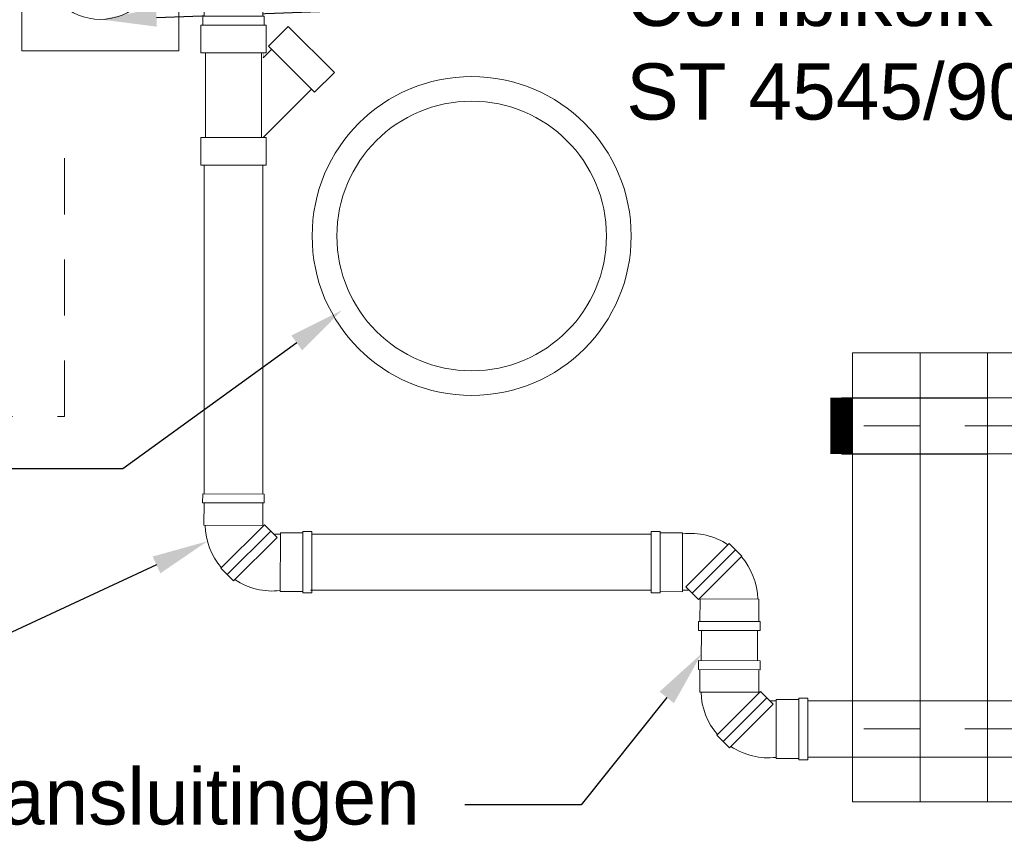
# Model space of a CAD drawing. Header units: metres. Extents: x -1 to 197910, y -70 to 354116.
# Tile 40 of 65: x 123.13 to 125.32, y 10.92 to 12.76. Entities that reach past the tile are written whole.
import ezdxf
from ezdxf import colors
from ezdxf.entities.mleader import LeaderData, LeaderLine
from ezdxf.math import Vec2, Vec3

# ---------------------------------------------------------------- set-up
doc = ezdxf.new("R2010")
doc.units = ezdxf.units.M
doc.set_wipeout_variables(frame=1)
doc.header["$PDMODE"] = 1
doc.linetypes.add('DASHED2', pattern=[0.375, 0.25, -0.125])
for name, color, linetype, lineweight in [('N-WA-RI-ROCKFLOW-G', 10, 'Continuous', 9), ('N-WE-AL-DETAIL-G', 7, 'Continuous', 9), ('X-XX-AL-AANKLEDING-T25', 7, 'Continuous', 25)]:
    doc.layers.add(name, color=color, linetype=linetype, lineweight=lineweight)
doc.layers.add('X-XX-AL-DETAIL-G', color=7, linetype='Continuous')
doc.styles.add('NLCS_ISO', font='arial.ttf')
doc.styles.get("Standard").update_dxf_attribs({"font": 'arial.ttf'})
doc.dimstyles.new('NLCS_1-50', dxfattribs={"dimscale": 0.05, "dimtxt": 2.5, "dimasz": 2.5, "dimexe": 1.25, "dimexo": 0.625, "dimtad": 1, "dimtxsty": 'Standard', "dimblk": 'OBLIQUE', "dimcen": 0, "dimse1": 1, "dimse2": 1, "dimadec": 0, "dimazin": 0, "dimtfac": 1, "dimtmove": 0, "dimatfit": 3, "dimfxl": 1, "dimarcsym": 0})

# ---------------------------------------------------------------- blocks, each defined once
blk = doc.blocks.new('Rockflow_dwp_doorsnede')
at = {"color": 0}
for points in [[(0.15, -0.8999999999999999, -0.9999999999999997), (0.15, -0.7749999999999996), (0.15, -0.2250000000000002, -0.9999999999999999), (0.15, -0.1000000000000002), (0.15, -1.110223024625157e-16), (0, 0), (0, -1), (0.15, -1)], [(0.15, -0.8999999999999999, 0.9999999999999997), (0.15, -0.7749999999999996), (0.15, -0.2250000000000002, 0.9999999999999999), (0.15, -0.1000000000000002), (0.15, -1.110223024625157e-16), (0.3, 0), (0.3, -1), (0.15, -1)]]:
    blk.add_lwpolyline(points, format="xyb", close=True, dxfattribs=at)
blk = doc.blocks.new('hulpstuk 2x45 gr')
blk.add_wipeout([(-0.1578248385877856, 0.13589002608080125), (-0.020824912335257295, 0.13603213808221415), (-0.020804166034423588, 0.11603214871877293), (-0.023804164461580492, 0.11602903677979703), (-0.023752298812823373, 0.06602906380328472), (-0.02675229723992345, 0.06602595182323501), (-0.027347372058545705, 0.051881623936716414), (-0.006112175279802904, 0.03069043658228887), (-0.008836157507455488, 0.02796079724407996), (-0.007540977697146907, 0.027006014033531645), (0.04245888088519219, 0.027124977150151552), (0.042451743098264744, 0.030124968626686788), (0.062451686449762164, 0.03017255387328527), (0.06277764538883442, -0.1068270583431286), (0.04277770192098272, -0.10687464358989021), (0.04277056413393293, -0.1038746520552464), (-0.007229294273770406, -0.10399361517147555), (-0.007338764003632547, -0.10146390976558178), (-0.02320287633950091, -0.1006235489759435), (-0.04276063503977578, -0.0962664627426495), (-0.06866145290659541, -0.08715618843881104), (-0.09006927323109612, -0.07514119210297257), (-0.10163510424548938, -0.06503087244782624), (-0.10288526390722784, -0.06628362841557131), (-0.13119885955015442, -0.038028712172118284), (-0.12818590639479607, -0.035009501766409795), (-0.13186808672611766, -0.029220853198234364), (-0.14000670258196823, -0.014102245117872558), (-0.14639455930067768, 0.0028068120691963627), (-0.15167941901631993, 0.022474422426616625), (-0.15337714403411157, 0.04388968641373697), (-0.15316421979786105, 0.058989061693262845), (-0.15251662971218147, 0.06584718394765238), (-0.15475217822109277, 0.06584486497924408), (-0.15480409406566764, 0.11589314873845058), (-0.15780409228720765, 0.11589003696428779)])
at = {"color": 0, "lineweight": 9, "flags": 128}
for points in [[(-0.02080416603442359, 0.116032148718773), (-0.1578040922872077, 0.1158900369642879), (-0.1578248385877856, 0.1358900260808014), (-0.0208249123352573, 0.1360321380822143), (-0.02080416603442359, 0.116032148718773), (-0.0208249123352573, 0.1360321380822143)], [(-0.02380416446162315, 0.1160290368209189), (-0.02375229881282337, 0.06602906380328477), (-0.1547522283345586, 0.06589317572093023), (-0.1548040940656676, 0.1158931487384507)], [(-0.02675229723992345, 0.06602595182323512), (-0.02673699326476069, 0.05127251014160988)], [(-0.0202689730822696, 0.0448178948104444), (-0.1170420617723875, -0.05215617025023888), (-0.1311988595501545, -0.03802871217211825), (-0.03442577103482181, 0.0589453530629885), (-0.0202689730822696, 0.0448178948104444), (-0.03442577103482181, 0.0589453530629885)], [(-0.006112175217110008, 0.03069043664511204), (-0.1028852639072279, -0.06628362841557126), (-0.1170420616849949, -0.05215617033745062), (-0.02026897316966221, 0.04481789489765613), (-0.006112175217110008, 0.03069043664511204), (-0.02026897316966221, 0.04481789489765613)], [(-0.008836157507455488, 0.02796079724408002), (-0.0075409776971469, 0.02700601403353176)], [(0.04277056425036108, -0.1038746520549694), (-0.007229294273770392, -0.1039936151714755), (-0.0075409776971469, 0.02700601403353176), (0.04245888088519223, 0.02712497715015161)], [(0.04277770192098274, -0.1068746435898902), (0.04245174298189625, 0.03012496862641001), (0.06245168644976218, 0.03017255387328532), (0.06277764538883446, -0.1068270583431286), (0.04277770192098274, -0.1068746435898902), (0.06277764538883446, -0.1068270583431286)]]:
    blk.add_lwpolyline(points, dxfattribs=at)
at = {"color": 0, "lineweight": 9}
for start, end in [(173.3180949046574, 213.8077491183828), (229.1711299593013, 268.5790506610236)]:
    blk.add_arc((-0.00362124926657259, 0.04840366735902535), 0.149913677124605, start, end, dxfattribs=at)
blk = doc.blocks.new('Combikolk_dwp')
at = {"color": 0}
blk.add_lwpolyline([(-0.2844364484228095, -0.9000000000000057), (-0.2844364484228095, -0.04999999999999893), (-0.1344364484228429, -0.04999999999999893), (0.01556355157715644, 0), (0.06556355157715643, 0), (0.06556355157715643, -0.9000000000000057)], close=True, dxfattribs=at)
blk.add_lwpolyline([(-0.2344364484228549, -0.09689361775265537), (-0.2344364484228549, -0.7049999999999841, 0.9999999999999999), (0.01556355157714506, -0.7049999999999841), (0.01556355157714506, -0.02393887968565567), (0.008949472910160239, -0.02393887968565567), (-0.09943644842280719, -0.06252735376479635), (-0.09943644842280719, -0.09689361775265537)], format="xyb", close=True, dxfattribs=at)
for radius in [0.08, 0.075]:
    blk.add_circle((-0.1094364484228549, -0.4499999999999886), radius, dxfattribs=at)
blk = doc.blocks.new('_Oblique')
at = {"color": 0, "linetype": 'ByBlock', "lineweight": -2}
blk.add_line((-0.5, -0.5), (0.5, 0.5), dxfattribs=at)
blk = doc.blocks.new('*D53')
at = {"layer": 'Defpoints', "color": 0, "transparency": 16777216}
for p in [(120.8307315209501, 13.63348728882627), (123.3315663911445, 13.52877061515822), (123.3315663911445, 9.683101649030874)]:
    blk.add_point(p, dxfattribs=at)
at = {"layer": 'N-WE-AL-DETAIL-G', "color": 0, "lineweight": -2, "transparency": 16777216}
blk.add_line((120.8307315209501, 9.683101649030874), (123.3315663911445, 9.683101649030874), dxfattribs=at)
at = {"layer": 'N-WE-AL-DETAIL-G', "color": 0, "lineweight": -2, "transparency": 16777216, "xscale": 0.125, "yscale": 0.125, "zscale": 0.125, "rotation": 180}
blk.add_blockref('_Oblique', (120.8307315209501, 9.683101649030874), dxfattribs=at)
at = {"layer": 'N-WE-AL-DETAIL-G', "color": 0, "lineweight": -2, "transparency": 16777216, "xscale": 0.125, "yscale": 0.125, "zscale": 0.125}
blk.add_blockref('_Oblique', (123.3315663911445, 9.683101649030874), dxfattribs=at)
at = {"layer": 'N-WE-AL-DETAIL-G', "color": 0, "transparency": 16777216, "insert": (122.0811489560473, 9.778983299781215), "char_height": 0.125, "attachment_point": 5}
blk.add_mtext('Parkeerstrook / boom', dxfattribs=at)
blk = doc.blocks.new('*D54')
at = {"layer": 'Defpoints', "color": 0, "transparency": 16777216}
for p in [(123.3315663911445, 13.52284146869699), (128.8351851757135, 13.52331989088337), (128.8351851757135, 9.682623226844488)]:
    blk.add_point(p, dxfattribs=at)
at = {"layer": 'N-WE-AL-DETAIL-G', "color": 0, "lineweight": -2, "transparency": 16777216}
blk.add_line((123.3315663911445, 9.682623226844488), (128.8351851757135, 9.682623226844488), dxfattribs=at)
at = {"layer": 'N-WE-AL-DETAIL-G', "color": 0, "lineweight": -2, "transparency": 16777216, "xscale": 0.125, "yscale": 0.125, "zscale": 0.125, "rotation": 180}
blk.add_blockref('_Oblique', (123.3315663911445, 9.682623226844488), dxfattribs=at)
at = {"layer": 'N-WE-AL-DETAIL-G', "color": 0, "lineweight": -2, "transparency": 16777216, "xscale": 0.125, "yscale": 0.125, "zscale": 0.125}
blk.add_blockref('_Oblique', (128.8351851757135, 9.682623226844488), dxfattribs=at)
at = {"layer": 'N-WE-AL-DETAIL-G', "color": 0, "transparency": 16777216, "insert": (126.083375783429, 9.794748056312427), "char_height": 0.125, "attachment_point": 5}
blk.add_mtext('Rijbaan', dxfattribs=at)
blk = doc.blocks.new('*D60')
at = {"layer": 'Defpoints', "color": 0, "transparency": 16777216}
for p in [(120.8307315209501, 13.63348728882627), (123.1315663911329, 13.59543728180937), (123.1315663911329, 10.20509119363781)]:
    blk.add_point(p, dxfattribs=at)
at = {"layer": 'N-WE-AL-DETAIL-G', "color": 0, "lineweight": -2, "transparency": 16777216}
blk.add_line((120.8307315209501, 10.20509119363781), (123.1315663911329, 10.20509119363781), dxfattribs=at)
at = {"layer": 'N-WE-AL-DETAIL-G', "color": 0, "lineweight": -2, "transparency": 16777216, "xscale": 0.125, "yscale": 0.125, "zscale": 0.125, "rotation": 180}
blk.add_blockref('_Oblique', (120.8307315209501, 10.20509119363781), dxfattribs=at)
at = {"layer": 'N-WE-AL-DETAIL-G', "color": 0, "lineweight": -2, "transparency": 16777216, "xscale": 0.125, "yscale": 0.125, "zscale": 0.125}
blk.add_blockref('_Oblique', (123.1315663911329, 10.20509119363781), dxfattribs=at)
at = {"layer": 'N-WE-AL-DETAIL-G', "color": 0, "transparency": 16777216, "insert": (121.9811489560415, 10.31146056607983), "char_height": 0.125, "attachment_point": 5}
blk.add_mtext('2,30', dxfattribs=at)
blk = doc.blocks.new('*D61')
at = {"layer": 'Defpoints', "color": 0, "transparency": 16777216}
for p in [(123.1315663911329, 13.59543728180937), (123.3360028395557, 13.52877061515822), (123.3360028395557, 10.20509119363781)]:
    blk.add_point(p, dxfattribs=at)
at = {"layer": 'N-WE-AL-DETAIL-G', "color": 0, "lineweight": -2, "transparency": 16777216}
for p, q in [((123.1315663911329, 10.20509119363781), (123.3360028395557, 10.20509119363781)), ((123.3360028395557, 10.20509119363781), (123.8477695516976, 10.20509119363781))]:
    blk.add_line(p, q, dxfattribs=at)
at = {"layer": 'N-WE-AL-DETAIL-G', "color": 0, "lineweight": -2, "transparency": 16777216, "xscale": 0.125, "yscale": 0.125, "zscale": 0.125, "rotation": 180}
blk.add_blockref('_Oblique', (123.1315663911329, 10.20509119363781), dxfattribs=at)
at = {"layer": 'N-WE-AL-DETAIL-G', "color": 0, "lineweight": -2, "transparency": 16777216, "xscale": 0.125, "yscale": 0.125, "zscale": 0.125}
blk.add_blockref('_Oblique', (123.3360028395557, 10.20509119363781), dxfattribs=at)
at = {"layer": 'N-WE-AL-DETAIL-G', "color": 0, "transparency": 16777216, "insert": (123.6543861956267, 10.31146056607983), "char_height": 0.125, "attachment_point": 5}
blk.add_mtext('0,20', dxfattribs=at)
blk = doc.blocks.new('*D62')
at = {"layer": 'Defpoints', "color": 0, "transparency": 16777216}
for p in [(126.0833757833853, 13.62461162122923), (123.3360028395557, 13.53950813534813), (126.0833757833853, 10.20509119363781)]:
    blk.add_point(p, dxfattribs=at)
at = {"layer": 'N-WE-AL-DETAIL-G', "color": 0, "lineweight": -2, "transparency": 16777216}
blk.add_line((123.3360028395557, 10.20509119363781), (126.0833757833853, 10.20509119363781), dxfattribs=at)
at = {"layer": 'N-WE-AL-DETAIL-G', "color": 0, "lineweight": -2, "transparency": 16777216, "xscale": 0.125, "yscale": 0.125, "zscale": 0.125, "rotation": 180}
blk.add_blockref('_Oblique', (123.3360028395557, 10.20509119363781), dxfattribs=at)
at = {"layer": 'N-WE-AL-DETAIL-G', "color": 0, "lineweight": -2, "transparency": 16777216, "xscale": 0.125, "yscale": 0.125, "zscale": 0.125}
blk.add_blockref('_Oblique', (126.0833757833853, 10.20509119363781), dxfattribs=at)
at = {"layer": 'N-WE-AL-DETAIL-G', "color": 0, "transparency": 16777216, "insert": (124.7096893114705, 10.31146056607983), "char_height": 0.125, "attachment_point": 5}
blk.add_mtext('2,75', dxfattribs=at)
blk = doc.blocks.new('Rockflow_dwp_doorsnede_half')
at = {"color": 0}
for points in [[(0.15, -1.110223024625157e-16), (0, 0), (0, -1), (0.15, -1)], [(0.3, -2.220446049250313e-16), (0.15, -1.110223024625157e-16), (0.15, -1), (0.3, -1)]]:
    blk.add_lwpolyline(points, close=True, dxfattribs=at)
blk = doc.blocks.new('hulpstuk 1x45 gr')
blk.add_wipeout([(0.06245168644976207, 0.03017255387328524), (0.06277764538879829, -0.1068270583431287), (0.042777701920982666, -0.1068746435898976), (0.042770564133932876, -0.10387465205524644), (-0.007229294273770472, -0.1039936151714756), (-0.007338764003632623, -0.1014639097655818), (-0.03472763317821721, -0.0980987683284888), (-0.06546474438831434, -0.08886552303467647), (-0.09466633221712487, -0.07136123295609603), (-0.10132312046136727, -0.06471824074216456), (-0.1028852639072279, -0.06628362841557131), (-0.1170420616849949, -0.05215617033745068), (-0.020268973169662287, 0.04481789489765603), (-0.006112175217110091, 0.03069043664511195), (-0.008836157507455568, 0.02796079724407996), (-0.007540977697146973, 0.027006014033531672), (0.04245888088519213, 0.027124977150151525), (0.042451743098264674, 0.030124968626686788)])
at = {"color": 0, "lineweight": 9, "flags": 128}
for points in [[(-0.006112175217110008, 0.03069043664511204), (-0.1028852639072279, -0.06628362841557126), (-0.1170420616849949, -0.05215617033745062), (-0.02026897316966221, 0.04481789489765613), (-0.006112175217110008, 0.03069043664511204), (-0.02026897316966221, 0.04481789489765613)], [(-0.008836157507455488, 0.02796079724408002), (-0.0075409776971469, 0.02700601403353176)], [(0.04277056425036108, -0.1038746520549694), (-0.007229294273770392, -0.1039936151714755), (-0.0075409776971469, 0.02700601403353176), (0.04245888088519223, 0.02712497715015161)], [(0.04277770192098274, -0.1068746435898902), (0.04245174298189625, 0.03012496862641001), (0.06245168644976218, 0.03017255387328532), (0.06277764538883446, -0.1068270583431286), (0.04277770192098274, -0.1068746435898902), (0.06277764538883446, -0.1068270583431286)]]:
    blk.add_lwpolyline(points, dxfattribs=at)
at = {"color": 0, "lineweight": 9}
blk.add_arc((-0.00362124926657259, 0.04840366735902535), 0.149913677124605, 229.1711299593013, 268.5790506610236, dxfattribs=at)
blk = doc.blocks.new('PVC125_Tstuk-45')
blk.add_wipeout([(0, -0.07250000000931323), (2.7755575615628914e-17, 0.07250000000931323), (0.06200000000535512, 0.07250000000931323), (0.06200000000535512, 0.06607748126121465), (0.07317860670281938, 0.06607748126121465), (0.05403647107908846, 0.08521961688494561), (0.04696540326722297, 0.07814854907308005), (0.0031247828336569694, 0.12198916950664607), (0.10565526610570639, 0.2245196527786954), (0.14949588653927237, 0.1806790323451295), (0.14242481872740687, 0.173607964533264), (0.24995530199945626, 0.0660774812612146), (0.25, 0.07250000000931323), (0.3120000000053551, 0.07250000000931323), (0.3120000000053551, -0.07250000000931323), (0.25, -0.07250000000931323), (0.25, -0.0660774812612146), (0.06200000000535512, -0.0660774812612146), (0.06200000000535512, -0.07250000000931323)])
at = {"color": 0, "lineweight": 9}
blk.add_lwpolyline([(0.003124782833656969, 0.1219891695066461), (0.1056552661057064, 0.2245196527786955), (0.1494958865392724, 0.1806790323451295), (0.04696540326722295, 0.0781485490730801)], close=True, dxfattribs=at)
for points in [[(0.3120000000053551, 0.0660774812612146), (0, 0.0660774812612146), (0, 0.057555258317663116), (0.3120000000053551, 0.057555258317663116)], [(0.3120000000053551, -0.0660774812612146), (0, -0.0660774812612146), (0, -0.057555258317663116), (0.3120000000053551, -0.057555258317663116)]]:
    blk.add_wipeout(points, dxfattribs=at)
for points in [[(0.1424248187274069, 0.173607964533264), (0.2499553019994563, 0.06607748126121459)], [(0.05403647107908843, 0.08521961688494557), (0.0731786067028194, 0.06607748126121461)], [(0.0620000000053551, 0.0625), (0.25, 0.0625)], [(0.0620000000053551, -0.0625), (0.25, -0.0625)]]:
    blk.add_lwpolyline(points, dxfattribs=at)
for points in [[(0.0620000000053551, 0.07250000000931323), (0.0620000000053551, -0.07250000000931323), (0, -0.07250000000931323), (0, 0.07250000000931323)], [(0.25, 0.07250000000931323), (0.3120000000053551, 0.07250000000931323), (0.3120000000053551, -0.07250000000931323), (0.25, -0.07250000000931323)]]:
    blk.add_lwpolyline(points, close=True, dxfattribs=at)

msp = doc.modelspace()

# ---------------------------------------------------------------- linework, layer by layer
at = {"layer": 'N-WA-RI-ROCKFLOW-G'}
msp.add_lwpolyline([(124.9851915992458, 12.01749855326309), (128.2851915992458, 12.01749855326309), (128.2851915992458, 11.01749855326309), (124.9851915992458, 11.01749855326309)], close=True, dxfattribs=at)
for points in [[(128.2851915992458, 11.91749855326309), (124.9851915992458, 11.91749855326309)], [(128.2851915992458, 11.79249855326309), (124.9851915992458, 11.79249855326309)], [(128.2851915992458, 11.24249855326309), (124.9851915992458, 11.24249855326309)], [(128.2851915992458, 11.11749855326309), (124.9851915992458, 11.11749855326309)]]:
    msp.add_lwpolyline(points, dxfattribs=at)
at = {"layer": 'N-WA-RI-ROCKFLOW-G', "linetype": 'DASHED2', "ltscale": 0.5}
for points in [[(128.2851915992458, 11.85499855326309), (124.9851915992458, 11.85499855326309)], [(128.2851915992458, 11.17999855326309), (124.9851915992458, 11.17999855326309)]]:
    msp.add_lwpolyline(points, dxfattribs=at)
at = {"layer": 'N-WE-AL-DETAIL-G', "linetype": 'DASHED2', "ltscale": 0.5}
msp.add_lwpolyline([(120.7406931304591, 12.47548715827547), (120.7406931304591, 11.875487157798), (123.2315663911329, 11.87548715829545), (123.2315663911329, 12.47548715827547)], dxfattribs=at)
at = {"layer": 'N-WE-AL-DETAIL-G', "color": 252}
for radius in [0.355, 0.3]:
    msp.add_circle((124.1373389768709, 12.27749855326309), radius, dxfattribs=at)
at = {"layer": 'X-XX-AL-DETAIL-G', "const_width": 0.05}
msp.add_lwpolyline([(124.9601915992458, 11.91749855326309), (124.9601915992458, 11.79249855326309)], dxfattribs=at)
at = {"layer": 'X-XX-AL-DETAIL-G'}
for points in [[(124.9601915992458, 11.91749855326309), (125.2851915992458, 11.91749855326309)], [(124.9601915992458, 11.79249855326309), (125.2851915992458, 11.79249855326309)]]:
    msp.add_lwpolyline(points, dxfattribs=at)

# ---------------------------------------------------------------- block references
at = {"lineweight": 9, "xscale": -1, "rotation": 270}
for p in [(123.6455988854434, 11.6406479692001), (124.7492305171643, 11.26932342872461)]:
    msp.add_blockref('hulpstuk 2x45 gr', p, dxfattribs=at)
at = {"layer": 'N-WA-RI-ROCKFLOW-G'}
for name, p in [('Rockflow_dwp_doorsnede_half', (124.9851915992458, 12.01749855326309)), ('Rockflow_dwp_doorsnede', (125.2851915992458, 12.01749855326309))]:
    msp.add_blockref(name, p, dxfattribs=at)
at = {"layer": 'N-WE-AL-DETAIL-G', "xscale": -1}
msp.add_blockref('Combikolk_dwp', (123.2015663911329, 13.58950813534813), dxfattribs=at)

# ---------------------------------------------------------------- dimensions: what is measured, and where the dimension line sits
at = {"layer": 'N-WE-AL-DETAIL-G'}
dim = msp.add_linear_dim(base=(123.3315663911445, 9.683101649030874), p1=(120.8307315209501, 13.63348728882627), p2=(123.3315663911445, 13.52877061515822), text='Parkeerstrook / boom', dimstyle='NLCS_1-50', override={"dimzin": 0}, dxfattribs=at)
dim.commit()
dim.dimension.update_dxf_attribs({"geometry": '*D53', "text_midpoint": (122.0811489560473, 9.778983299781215)})
dim = msp.add_linear_dim(base=(123.1315663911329, 10.20509119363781), p1=(120.8307315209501, 13.63348728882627), p2=(123.1315663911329, 13.59543728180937), dimstyle='NLCS_1-50', override={"dimzin": 0}, dxfattribs=at)
dim.commit()
dim.dimension.update_dxf_attribs({"geometry": '*D60', "text_midpoint": (121.9811489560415, 10.31146056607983)})

# ---------------------------------------------------------------- next in the draw order: linework, layer by layer
for points in [[(123.5417242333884, 11.70341859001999), (123.5417242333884, 12.74714221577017)], [(123.6727238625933, 11.70310690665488), (123.6727238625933, 12.74696642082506)], [(124.6484032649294, 11.33193809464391), (124.648563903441, 11.3994540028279)], [(124.7734032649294, 11.33193809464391), (124.7735631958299, 11.39915659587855)], [(124.8851915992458, 11.24249855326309), (124.9851915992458, 11.24249855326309)], [(124.8851915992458, 11.11749855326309), (124.9851915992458, 11.11749855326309)]]:
    msp.add_lwpolyline(points, dxfattribs=at)

# ---------------------------------------------------------------- next in the draw order: dimensions: what is measured, and where the dimension line sits
dim = msp.add_linear_dim(base=(123.3360028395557, 10.20509119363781), p1=(123.1315663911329, 13.59543728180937), p2=(123.3360028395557, 13.52877061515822), dimstyle='NLCS_1-50', override={"dimzin": 0}, dxfattribs=at)
dim.commit()
dim.dimension.update_dxf_attribs({"geometry": '*D61', "text_midpoint": (123.6543861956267, 10.31146056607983)})

# ---------------------------------------------------------------- next in the draw order: leaders
at = {"layer": 'X-XX-AL-AANKLEDING-T25'}
ml = msp.add_multileader_mtext('Standard', dxfattribs=at)
ml.set_content('Bestaande riolering', color=256, style='NLCS_ISO')
ml.set_leader_properties()
ml.build(insert=Vec2(0, 0))
ml.multileader.update_dxf_attribs({"arrow_head_size": 0.125})
ctx = ml.context
ctx.base_point, ctx.char_height, ctx.arrow_head_size, ctx.landing_gap_size, ctx.plane_origin = Vec3(121.4216013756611, 11.75901503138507), 0.125, 0.125, 0.1, Vec3(122.9568757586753, 11.39394315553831)
ctx.text_align_type = 2
notes = []
notes.append((ctx, [(1, (1, 1, 0), (123.3611266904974, 11.75901503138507), (-1, 0), 0.2593070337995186, [(0, [(123.8493637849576, 12.11274400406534)], 0, [])])]))
ctx.mtext.insert, ctx.mtext.alignment, ctx.mtext.flow_direction = Vec3(123.0018196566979, 11.83988986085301), 3, 5
ml = msp.add_multileader_mtext('Standard', dxfattribs=at)
ml.set_content('2x45%%D bochtstuk', color=256, style='NLCS_ISO')
ml.set_leader_properties()
ml.build(insert=Vec2(0, 0))
ml.multileader.update_dxf_attribs({"arrow_head_size": 0.125})
ctx = ml.context
ctx.base_point, ctx.char_height, ctx.arrow_head_size, ctx.landing_gap_size, ctx.plane_origin = Vec3(121.1042297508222, 11.25087783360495), 0.125, 0.125, 0.1, Vec3(122.3979454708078, 10.88580595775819)
ctx.text_align_type = 2
notes.append((ctx, [(1, (1, 1, 0), (122.8021964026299, 11.25087783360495), (-1, 0), 0.2593070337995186, [(0, [(123.5493324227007, 11.59788733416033)], 0, [])])]))
ctx.mtext.insert, ctx.mtext.alignment, ctx.mtext.flow_direction = Vec3(122.4428893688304, 11.31444365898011), 3, 5
ml = msp.add_multileader_mtext('Standard', dxfattribs=at)
ml.set_content('Kolkaansluitingen\\PAfhankelijk van hoogte bestaand riool kolkaansluiting ', color=256, style='NLCS_ISO')
ml.set_leader_properties()
ml.build(insert=Vec2(0, 0))
ml.multileader.update_dxf_attribs({"arrow_head_size": 0.125})
ctx = ml.context
ctx.base_point, ctx.char_height, ctx.arrow_head_size, ctx.landing_gap_size, ctx.plane_origin = Vec3(119.8368130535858, 11.01146044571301), 0.125, 0.125, 0.1, Vec3(125.5795451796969, 10.4619410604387)
ctx.text_align_type = 2
notes.append((ctx, [(0, (1, 1, 0), (124.3811303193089, 11.01146044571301), (-1, 0), 0.2593070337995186, [(0, [(124.6492966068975, 11.34796826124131)], 0, [])])]))
ctx.mtext.insert, ctx.mtext.alignment, ctx.mtext.flow_direction = Vec3(124.0218232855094, 11.09233527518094), 3, 5
for ctx, leaders in notes:
    for number, flags, end, landing, length, lines in leaders:
        leader = LeaderData()
        leader.index, (leader.has_last_leader_line, leader.has_dogleg_vector, leader.attachment_direction) = number, flags
        leader.last_leader_point, leader.dogleg_vector, leader.dogleg_length = Vec3(end), Vec3(landing), length
        for number, points, colour, breaks in lines:
            line = LeaderLine()
            line.index, line.vertices, line.color, line.breaks = number, Vec3.list(points), colors.encode_raw_color(colour), breaks
            leader.lines.append(line)
        ctx.leaders.append(leader)

# ---------------------------------------------------------------- next in the draw order: block references
at = {"lineweight": 9, "xscale": -1, "rotation": 90}
msp.add_blockref('hulpstuk 2x45 gr', (124.6725760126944, 11.46192034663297), dxfattribs=at)

# ---------------------------------------------------------------- next in the draw order: linework, layer by layer
at = {"layer": 'N-WE-AL-DETAIL-G'}
for points in [[(124.5366797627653, 11.61374522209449), (123.7816247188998, 11.61374522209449)], [(124.5365500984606, 11.48874522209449), (123.7790257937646, 11.48874522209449)]]:
    msp.add_lwpolyline(points, dxfattribs=at)

# ---------------------------------------------------------------- next in the draw order: dimensions: what is measured, and where the dimension line sits
dim = msp.add_linear_dim(base=(126.0833757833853, 10.20509119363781), p1=(123.3360028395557, 13.53950813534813), p2=(126.0833757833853, 13.62461162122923), dimstyle='NLCS_1-50', override={"dimzin": 0}, dxfattribs=at)
dim.commit()
dim.dimension.update_dxf_attribs({"geometry": '*D62', "text_midpoint": (124.7096893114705, 10.31146056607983)})
dim = msp.add_linear_dim(base=(128.8351851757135, 9.682623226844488), p1=(123.3315663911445, 13.52284146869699), p2=(128.8351851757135, 13.52331989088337), text='Rijbaan', dimstyle='NLCS_1-50', override={"dimzin": 0}, dxfattribs=at)
dim.commit()
dim.dimension.update_dxf_attribs({"geometry": '*D54', "text_midpoint": (126.083375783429, 9.794748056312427)})

# ---------------------------------------------------------------- next in the draw order: leaders
at = {"layer": 'X-XX-AL-AANKLEDING-T25'}
ml = msp.add_multileader_mtext('Standard', dxfattribs=at)
ml.set_content('Combikolk Aquaway\\PST 4545/90-5/20 P-Line GB1 o.g.', color=256, style='NLCS_ISO')
ml.set_leader_properties()
ml.build(insert=Vec2(0, 0))
ml.multileader.update_dxf_attribs({"arrow_head_size": 0.125})
ctx = ml.context
ctx.base_point, ctx.char_height, ctx.arrow_head_size, ctx.landing_gap_size, ctx.plane_origin = Vec3(124.3816419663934, 12.78910627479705), 0.125, 0.125, 0.1, Vec3(123.2205282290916, 11.511214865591)
notes = []
notes.append((ctx, [(0, (1, 1, 0), (124.1223349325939, 12.78910627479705), (1, 0), 0.2593070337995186, [(0, [(123.3110028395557, 12.75950813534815)], 0, [])])]))
ctx.mtext.insert, ctx.mtext.flow_direction = Vec3(124.4816419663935, 12.86998110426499), 5
for ctx, leaders in notes:
    for number, flags, end, landing, length, lines in leaders:
        leader = LeaderData()
        leader.index, (leader.has_last_leader_line, leader.has_dogleg_vector, leader.attachment_direction) = number, flags
        leader.last_leader_point, leader.dogleg_vector, leader.dogleg_length = Vec3(end), Vec3(landing), length
        for number, points, colour, breaks in lines:
            line = LeaderLine()
            line.index, line.vertices, line.color, line.breaks = number, Vec3.list(points), colors.encode_raw_color(colour), breaks
            leader.lines.append(line)
        ctx.leaders.append(leader)

# ---------------------------------------------------------------- next in the draw order: block references
at = {"lineweight": 9, "xscale": -1, "rotation": 90.05943379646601}
msp.add_blockref('hulpstuk 1x45 gr', (123.5688794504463, 12.80962912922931), dxfattribs=at)

# ---------------------------------------------------------------- next in the draw order: block references
at = {"rotation": 270}
msp.add_blockref('PVC125_Tstuk-45', (123.6072716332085, 12.74705425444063), dxfattribs=at)

doc.saveas('drawing.dxf')
